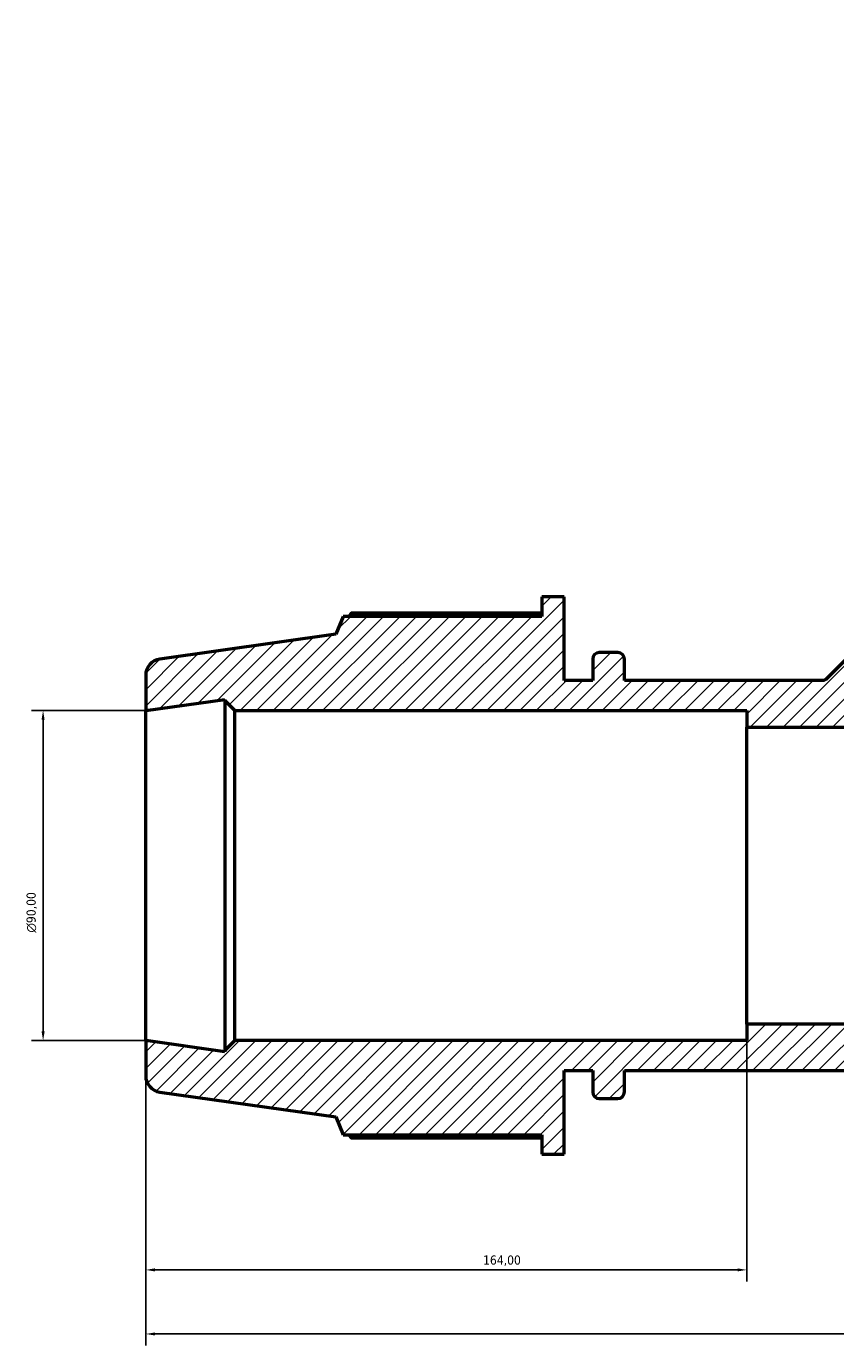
# Model space of a CAD drawing. Header units: millimetres. Extents: x -7 to 1648, y -196 to 1425.
# Tile 8 of 12: x 324 to 545, y 1013 to 1373. Entities that reach past the tile are written whole.
import ezdxf

# ---------------------------------------------------------------- set-up
doc = ezdxf.new("R2010")
doc.units = ezdxf.units.MM
for name, color, linetype, lineweight in [('Dimension (ISO)', 7, 'Continuous', 25), ('Hatch (ISO)', 7, 'Continuous', 18), ('Visible (ISO)', 7, 'Continuous', 50)]:
    doc.layers.add(name, color=color, linetype=linetype, lineweight=lineweight)
doc.styles.add('Note Text (ISO)', font='tahoma.ttf')
doc.dimstyles.new('Default (ISO)', dxfattribs={"dimtxt": 2.5, "dimasz": 2.5, "dimexe": 3.175, "dimexo": 0, "dimgap": 0.762, "dimtad": 1, "dimrnd": 1e-08, "dimzin": 0, "dimtxsty": 'Note Text (ISO)', "dimcen": 0.09, "dimdle": 10, "dimclrd": 256, "dimclre": 256, "dimclrt": 232, "dimazin": 0, "dimtfac": 1.40208, "dimtmove": 0, "dimatfit": 3, "dimfxl": 1, "dimtolj": 1, "dimtzin": 0, "dimlwd": -1, "dimlwe": -1, "dimarcsym": 0})

# ---------------------------------------------------------------- blocks, each defined once
blk = doc.blocks.new('*D9')
at = {"layer": 'Defpoints', "color": 0, "transparency": 16777216}
for p in [(357.03, 1186.52), (329.03, 1096.52), (357.03, 1096.52)]:
    blk.add_point(p, dxfattribs=at)
at = {"layer": 'Dimension (ISO)', "transparency": 16777216}
for p, q in [((357.03, 1186.52), (325.86, 1186.52)), ((329.03, 1184.02), (329.03, 1099.02)), ((357.03, 1096.52), (325.86, 1096.52))]:
    blk.add_line(p, q, dxfattribs=at)
for points in [[(328.61, 1184.02), (329.45, 1184.02), (329.03, 1186.52)], [(328.61, 1099.02), (329.45, 1099.02), (329.03, 1096.52)]]:
    blk.add_solid(points, dxfattribs=at)
at = {"layer": 'Dimension (ISO)', "color": 232, "true_color": 0xca0064, "transparency": 16777216, "insert": (324.51, 1125.97), "char_height": 2.5, "attachment_point": 1, "rotation": 90, "style": 'Note Text (ISO)'}
blk.add_mtext('\\A1;\\fAIGDT|b0|i0;\\H2.5000;\\ln\\fTahoma|b0|i0;\\H2.5000;90,00', dxfattribs=at)
blk = doc.blocks.new('*D10')
at = {"layer": 'Defpoints', "color": 0, "transparency": 16777216}
for p in [(521.03, 1101.02), (357.03, 1096.52), (521.03, 1033.99)]:
    blk.add_point(p, dxfattribs=at)
at = {"layer": 'Dimension (ISO)', "transparency": 16777216}
for p, q in [((521.03, 1101.02), (521.03, 1030.82)), ((357.03, 1096.52), (357.03, 1030.82)), ((359.53, 1033.99), (518.53, 1033.99))]:
    blk.add_line(p, q, dxfattribs=at)
for points in [[(359.53, 1034.41), (359.53, 1033.58), (357.03, 1033.99)], [(518.53, 1034.41), (518.53, 1033.58), (521.03, 1033.99)]]:
    blk.add_solid(points, dxfattribs=at)
at = {"layer": 'Dimension (ISO)', "color": 232, "true_color": 0xca0064, "transparency": 16777216, "insert": (449.08, 1037.93), "char_height": 2.5, "attachment_point": 1, "style": 'Note Text (ISO)'}
blk.add_mtext('\\A1;164,00', dxfattribs=at)
blk = doc.blocks.new('*D13')
at = {"layer": 'Defpoints', "color": 0, "transparency": 16777216}
for p in [(357.03, 1096.52), (876.03, 1096.52), (357.03, 1016.52)]:
    blk.add_point(p, dxfattribs=at)
at = {"layer": 'Dimension (ISO)', "transparency": 16777216}
for p, q in [((357.03, 1096.52), (357.03, 1013.35)), ((876.03, 1096.52), (876.03, 1013.35)), ((873.53, 1016.52), (359.53, 1016.52))]:
    blk.add_line(p, q, dxfattribs=at)
for points in [[(359.53, 1016.94), (359.53, 1016.11), (357.03, 1016.52)], [(873.53, 1016.94), (873.53, 1016.11), (876.03, 1016.52)]]:
    blk.add_solid(points, dxfattribs=at)
at = {"layer": 'Dimension (ISO)', "color": 232, "true_color": 0xca0064, "transparency": 16777216, "insert": (558.49, 1020.46), "char_height": 2.5, "attachment_point": 1, "style": 'Note Text (ISO)'}
blk.add_mtext('\\A1;519,00', dxfattribs=at)

msp = doc.modelspace()

# ---------------------------------------------------------------- hatches: boundary and pattern name
at = {"layer": 'Hatch (ISO)'}
h = msp.add_hatch(dxfattribs=at)
h.set_pattern_fill('ANSI31', color=256, scale=25.4, style=0)
h.set_pattern_definition([(45, (0, 0), (-2.245064, 2.245064), [])])
edge = h.paths.add_edge_path()
edge.add_ellipse((871.5312, 1086.9347), major_axis=(0.6263, -4.4562), ratio=1, start_angle=0, end_angle=82)
edge.add_line((876.0312, 1086.9347), (876.0312, 1096.5229))
edge.add_line((876.0312, 1096.5229), (854.4062, 1093.4837))
edge.add_line((854.4062, 1093.4837), (854.4062, 1093.8229))
edge.add_line((854.4062, 1093.8229), (851.7062, 1096.5229))
edge.add_line((851.7062, 1096.5229), (712.0312, 1096.5229))
edge.add_line((712.0312, 1096.5229), (712.0312, 1101.0229))
edge.add_line((712.0312, 1101.0229), (521.0312, 1101.0229))
edge.add_line((521.0312, 1101.0229), (521.0312, 1096.5229))
edge.add_line((521.0312, 1096.5229), (381.3562, 1096.5229))
edge.add_line((381.3562, 1096.5229), (378.6562, 1093.8229))
edge.add_line((378.6562, 1093.8229), (378.6562, 1093.4837))
edge.add_line((378.6562, 1093.4837), (357.0312, 1096.5229))
edge.add_line((357.0312, 1096.5229), (357.0312, 1086.9347))
edge.add_ellipse((361.5312, 1086.9347), major_axis=(-4.5, 0), ratio=1, start_angle=0, end_angle=82)
edge.add_line((360.9049, 1082.4785), (408.9312, 1075.7289))
edge.add_line((408.9312, 1075.7289), (410.9053, 1070.8429))
edge.add_line((410.9053, 1070.8429), (465.1312, 1070.8429))
edge.add_line((465.1312, 1070.8429), (465.1312, 1065.5229))
edge.add_line((465.1312, 1065.5229), (471.2112, 1065.5229))
edge.add_line((471.2112, 1065.5229), (471.2112, 1088.3229))
edge.add_line((471.2112, 1088.3229), (478.9962, 1088.3229))
edge.add_line((478.9962, 1088.3229), (478.9962, 1082.5229))
edge.add_ellipse((480.7962, 1082.5229), major_axis=(-1.8, 0), ratio=1, start_angle=0, end_angle=90)
edge.add_line((480.7962, 1080.7229), (485.8462, 1080.7229))
edge.add_ellipse((485.8462, 1082.5229), major_axis=(0, -1.8), ratio=1, start_angle=0, end_angle=90)
edge.add_line((487.6462, 1082.5229), (487.6462, 1088.3229))
edge.add_line((487.6462, 1088.3229), (745.4162, 1088.3229))
edge.add_line((745.4162, 1088.3229), (745.4162, 1082.5229))
edge.add_ellipse((747.2162, 1082.5229), major_axis=(-1.8, 0), ratio=1, start_angle=0, end_angle=90)
edge.add_line((747.2162, 1080.7229), (752.2662, 1080.7229))
edge.add_ellipse((752.2662, 1082.5229), major_axis=(0, -1.8), ratio=1, start_angle=0, end_angle=90)
edge.add_line((754.0662, 1082.5229), (754.0662, 1088.3229))
edge.add_line((754.0662, 1088.3229), (761.8512, 1088.3229))
edge.add_line((761.8512, 1088.3229), (761.8512, 1065.5229))
edge.add_line((761.8512, 1065.5229), (767.9312, 1065.5229))
edge.add_line((767.9312, 1065.5229), (767.9312, 1070.8429))
edge.add_line((767.9312, 1070.8429), (822.1572, 1070.8429))
edge.add_line((822.1572, 1070.8429), (824.1312, 1075.7289))
edge.add_line((824.1312, 1075.7289), (872.1575, 1082.4785))
edge = h.paths.add_edge_path()
edge.add_line((620.7146, 1283.7905), (626.0886, 1278.4165))
edge.add_line((626.0886, 1278.4165), (542.9223, 1195.2501))
edge.add_spline(control_points=[(542.9223, 1195.2501), (542.7537, 1195.0816), (542.5534, 1194.9482), (542.116, 1194.7687), (541.8839, 1194.7229), (541.6495, 1194.7229)], knot_values=[-0.14182439, -0.14182439, -0.14182439, -0.14182439, -0.07031601, -0.07031601, 0, 0, 0, 0], degree=3, periodic=0)
edge.add_line((541.6495, 1194.7229), (487.6462, 1194.7229))
edge.add_line((487.6462, 1194.7229), (487.6462, 1200.5229))
edge.add_ellipse((485.8462, 1200.5229), major_axis=(1.8, 0), ratio=1, start_angle=0, end_angle=90)
edge.add_line((485.8462, 1202.3229), (480.7962, 1202.3229))
edge.add_ellipse((480.7962, 1200.5229), major_axis=(0, 1.8), ratio=1, start_angle=0, end_angle=90)
edge.add_line((478.9962, 1200.5229), (478.9962, 1194.7229))
edge.add_line((478.9962, 1194.7229), (471.2112, 1194.7229))
edge.add_line((471.2112, 1194.7229), (471.2112, 1217.5229))
edge.add_line((471.2112, 1217.5229), (465.1312, 1217.5229))
edge.add_line((465.1312, 1217.5229), (465.1312, 1212.2029))
edge.add_line((465.1312, 1212.2029), (410.9053, 1212.2029))
edge.add_line((410.9053, 1212.2029), (408.9312, 1207.317))
edge.add_line((408.9312, 1207.317), (360.9049, 1200.5673))
edge.add_ellipse((361.5312, 1196.1111), major_axis=(-0.6263, 4.4562), ratio=1, start_angle=0, end_angle=82)
edge.add_line((357.0312, 1196.1111), (357.0312, 1186.5229))
edge.add_line((357.0312, 1186.5229), (378.6562, 1189.5621))
edge.add_line((378.6562, 1189.5621), (378.6562, 1189.2229))
edge.add_line((378.6562, 1189.2229), (381.3562, 1186.5229))
edge.add_line((381.3562, 1186.5229), (521.0312, 1186.5229))
edge.add_line((521.0312, 1186.5229), (521.0312, 1182.0229))
edge.add_line((521.0312, 1182.0229), (547.6556, 1182.0229))
edge.add_line((547.6556, 1182.0229), (611.4621, 1245.8295))
edge.add_line((611.4621, 1245.8295), (608.2802, 1249.0115))
edge.add_line((608.2802, 1249.0115), (708.9545, 1349.6858))
edge.add_line((708.9545, 1349.6858), (706.8054, 1351.8348))
edge.add_line((706.8054, 1351.8348), (724.2457, 1364.977))
edge.add_line((724.2457, 1364.977), (717.4658, 1371.7569))
edge.add_ellipse((714.2838, 1368.5749), major_axis=(3.182, 3.182), ratio=1, start_angle=0, end_angle=82)
edge.add_line((711.5756, 1372.1687), (672.8432, 1342.9818))
edge.add_line((672.8432, 1342.9818), (667.9925, 1345.0408))
edge.add_line((667.9925, 1345.0408), (629.6489, 1306.6972))
edge.add_line((629.6489, 1306.6972), (625.8871, 1310.459))
edge.add_line((625.8871, 1310.459), (621.5879, 1306.1598))
edge.add_line((621.5879, 1306.1598), (637.7099, 1290.0378))
edge.add_line((637.7099, 1290.0378), (632.2051, 1284.533))
edge.add_line((632.2051, 1284.533), (626.8311, 1289.907))
edge.add_line((626.8311, 1289.907), (620.7146, 1283.7905))
edge = h.paths.add_edge_path()
edge.add_line((701.3248, 1203.1803), (706.6988, 1197.8063))
edge.add_line((706.6988, 1197.8063), (712.8153, 1203.9228))
edge.add_line((712.8153, 1203.9228), (707.4413, 1209.2968))
edge.add_line((707.4413, 1209.2968), (712.9461, 1214.8016))
edge.add_line((712.9461, 1214.8016), (729.0681, 1198.6796))
edge.add_line((729.0681, 1198.6796), (733.3673, 1202.9788))
edge.add_line((733.3673, 1202.9788), (729.6055, 1206.7406))
edge.add_line((729.6055, 1206.7406), (767.9491, 1245.0842))
edge.add_line((767.9491, 1245.0842), (765.8901, 1249.9349))
edge.add_line((765.8901, 1249.9349), (795.077, 1288.6673))
edge.add_ellipse((791.4832, 1291.3755), major_axis=(3.5939, -2.7082), ratio=1, start_angle=0, end_angle=82)
edge.add_line((794.6652, 1294.5575), (787.8853, 1301.3374))
edge.add_line((787.8853, 1301.3374), (774.7431, 1283.8972))
edge.add_line((774.7431, 1283.8972), (772.5941, 1286.0462))
edge.add_line((772.5941, 1286.0462), (681.2708, 1194.7229))
edge.add_line((681.2708, 1194.7229), (662.5687, 1194.7229))
edge.add_line((662.5687, 1194.7229), (668.7378, 1188.5538))
edge.add_line((668.7378, 1188.5538), (662.2069, 1182.0229))
edge.add_line((662.2069, 1182.0229), (712.0312, 1182.0229))
edge.add_line((712.0312, 1182.0229), (712.0312, 1186.5229))
edge.add_line((712.0312, 1186.5229), (851.7062, 1186.5229))
edge.add_line((851.7062, 1186.5229), (854.4062, 1189.2229))
edge.add_line((854.4062, 1189.2229), (854.4062, 1189.5621))
edge.add_line((854.4062, 1189.5621), (876.0312, 1186.5229))
edge.add_line((876.0312, 1186.5229), (876.0312, 1196.1111))
edge.add_ellipse((871.5312, 1196.1111), major_axis=(4.5, 0), ratio=1, start_angle=0, end_angle=82)
edge.add_line((872.1575, 1200.5673), (824.1312, 1207.317))
edge.add_line((824.1312, 1207.317), (822.1572, 1212.2029))
edge.add_line((822.1572, 1212.2029), (767.9312, 1212.2029))
edge.add_line((767.9312, 1212.2029), (767.9312, 1217.5229))
edge.add_line((767.9312, 1217.5229), (761.8512, 1217.5229))
edge.add_line((761.8512, 1217.5229), (761.8512, 1194.7229))
edge.add_line((761.8512, 1194.7229), (754.0662, 1194.7229))
edge.add_line((754.0662, 1194.7229), (754.0662, 1200.5229))
edge.add_ellipse((752.2662, 1200.5229), major_axis=(1.8, 0), ratio=1, start_angle=0, end_angle=90)
edge.add_line((752.2662, 1202.3229), (747.2162, 1202.3229))
edge.add_ellipse((747.2162, 1200.5229), major_axis=(0, 1.8), ratio=1, start_angle=0, end_angle=90)
edge.add_line((745.4162, 1200.5229), (745.4162, 1194.7229))
edge.add_line((745.4162, 1194.7229), (697.213, 1194.7229))
edge.add_spline(control_points=[(697.213, 1194.7229), (697.0901, 1194.7229), (696.9676, 1194.7355), (696.7271, 1194.7854), (696.6097, 1194.8226), (696.2819, 1194.9647), (696.0871, 1195.099), (695.76, 1195.4348), (695.6308, 1195.6331), (695.4557, 1196.0679), (695.4115, 1196.3004), (695.4145, 1196.7691), (695.4618, 1197.001), (695.6427, 1197.4335), (695.7744, 1197.63), (695.9402, 1197.7957)], knot_values=[-0.42528266, -0.42528266, -0.42528266, -0.42528266, -0.38843134, -0.38843134, -0.35158003, -0.35158003, -0.28126402, -0.28126402, -0.21094802, -0.21094802, -0.14063201, -0.14063201, -0.07031601, -0.07031601, 0, 0, 0, 0], degree=3, periodic=0)
edge.add_line((695.9402, 1197.7957), (701.3248, 1203.1803))

# ---------------------------------------------------------------- linework, layer by layer
at = {"layer": 'Visible (ISO)'}
for p, q in [((626.0886, 1278.4165), (542.9223, 1195.2501)), ((471.2112, 1217.5229), (465.1312, 1217.5229)), ((465.1312, 1217.5229), (465.1312, 1212.2029)), ((471.2112, 1194.7229), (471.2112, 1217.5229)), ((465.1312, 1213.0335), (413.0547, 1213.0335)), ((410.9053, 1212.2029), (408.9312, 1207.317)), ((465.1312, 1212.2029), (410.9053, 1212.2029)), ((408.9312, 1207.317), (360.9049, 1200.5673)), ((485.8462, 1202.3229), (480.7962, 1202.3229)), ((478.9962, 1200.5229), (478.9962, 1194.7229)), ((487.6462, 1194.7229), (487.6462, 1200.5229)), ((357.0312, 1196.1111), (357.0312, 1186.5229)), ((478.9962, 1194.7229), (471.2112, 1194.7229)), ((541.6495, 1194.7229), (487.6462, 1194.7229)), ((357.0312, 1186.5229), (378.6562, 1189.5621)), ((378.6562, 1189.5621), (378.6562, 1189.2229)), ((378.6562, 1189.2229), (381.3562, 1186.5229)), ((378.6562, 1189.2229), (378.6562, 1093.8229)), ((357.0312, 1096.5229), (357.0312, 1186.5229)), ((381.3562, 1186.5229), (521.0312, 1186.5229)), ((381.3562, 1096.5229), (381.3562, 1186.5229)), ((521.0312, 1186.5229), (521.0312, 1182.0229)), ((521.0312, 1182.0229), (547.6556, 1182.0229)), ((521.0312, 1101.0229), (521.0312, 1182.0229)), ((712.0312, 1101.0229), (521.0312, 1101.0229)), ((521.0312, 1101.0229), (521.0312, 1096.5229)), ((378.6562, 1093.4837), (357.0312, 1096.5229)), ((357.0312, 1096.5229), (357.0312, 1086.9347)), ((381.3562, 1096.5229), (378.6562, 1093.8229)), ((378.6562, 1093.8229), (378.6562, 1093.4837)), ((521.0312, 1096.5229), (381.3562, 1096.5229)), ((471.2112, 1065.5229), (471.2112, 1088.3229)), ((471.2112, 1088.3229), (478.9962, 1088.3229)), ((478.9962, 1088.3229), (478.9962, 1082.5229)), ((487.6462, 1082.5229), (487.6462, 1088.3229)), ((487.6462, 1088.3229), (745.4162, 1088.3229)), ((360.9049, 1082.4785), (408.9312, 1075.7289)), ((480.7962, 1080.7229), (485.8462, 1080.7229)), ((408.9312, 1075.7289), (410.9053, 1070.8429)), ((410.9053, 1070.8429), (465.1312, 1070.8429)), ((413.0547, 1070.0124), (465.1312, 1070.0124)), ((465.1312, 1070.8429), (465.1312, 1065.5229)), ((465.1312, 1065.5229), (471.2112, 1065.5229))]:
    msp.add_line(p, q, dxfattribs=at)
for centre, radius, start, end in [((480.7962, 1200.5229), 1.8, 90, 180), ((485.8462, 1200.5229), 1.8, 0, 90), ((361.5312, 1196.1111), 4.5, 98, 180), ((361.5312, 1086.9347), 4.5, 180, 262), ((480.7962, 1082.5229), 1.8, 180, 270), ((485.8462, 1082.5229), 1.8, 270, 0)]:
    msp.add_arc(centre, radius, start, end, dxfattribs=at)
for points, weights in [([(413.0547, 1213.0335), (412.7826, 1212.6145), (412.5195, 1212.2029)], [1, 1.00065266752, 1.00115741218]), ([(412.5195, 1070.8429), (412.7826, 1070.4313), (413.0547, 1070.0124)], [1.00115741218, 1.00065266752, 1])]:
    msp.add_rational_spline(points, weights, degree=2, dxfattribs=at)
msp.add_open_spline([(542.9223, 1195.2501), (542.7537, 1195.0816), (542.5534, 1194.9482), (542.116, 1194.7687), (541.8839, 1194.7229), (541.6495, 1194.7229)], degree=3, knots=[-0.141824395, -0.141824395, -0.141824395, -0.141824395, -0.070316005, -0.070316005, 0, 0, 0, 0], dxfattribs=at)

# ---------------------------------------------------------------- dimensions: what is measured, and where the dimension line sits
at = {"layer": 'Dimension (ISO)'}
dim = msp.add_linear_dim(base=(329.0312, 1096.5229), p1=(357.0312, 1186.5229), p2=(357.0312, 1096.5229), angle=90, text='\\fAIGDT|b0|i0;\\H2.5000;\\ln\\fTahoma|b0|i0;\\H2.5000;<>', dimstyle='Default (ISO)', override={"dimdec": 2, "dimtp": 0, "dimtm": 0, "dimtdec": 2, "dimtofl": 0, "dimatfit": 1}, dxfattribs=at)
dim.commit()
dim.dimension.update_dxf_attribs({"geometry": '*D9', "text_midpoint": (329.0312, 1131.5229), "dimtype": 160})
for base, p1, p2, picture, middle in [((521.0312, 1033.9939), (357.0312, 1096.5229), (521.0312, 1101.0229), '*D10', (454.0312, 1033.9939)), ((357.0312, 1016.5229), (876.0312, 1096.5229), (357.0312, 1096.5229), '*D13', (563.5312, 1016.5229))]:
    dim = msp.add_linear_dim(base=base, p1=p1, p2=p2, angle=180, dimstyle='Default (ISO)', override={"dimdec": 2, "dimtp": 0, "dimtm": 0, "dimtdec": 2, "dimtofl": 0, "dimatfit": 1}, dxfattribs=at)
    dim.commit()
    dim.dimension.update_dxf_attribs({"geometry": picture, "text_midpoint": middle, "dimtype": 160})

doc.saveas('drawing.dxf')
